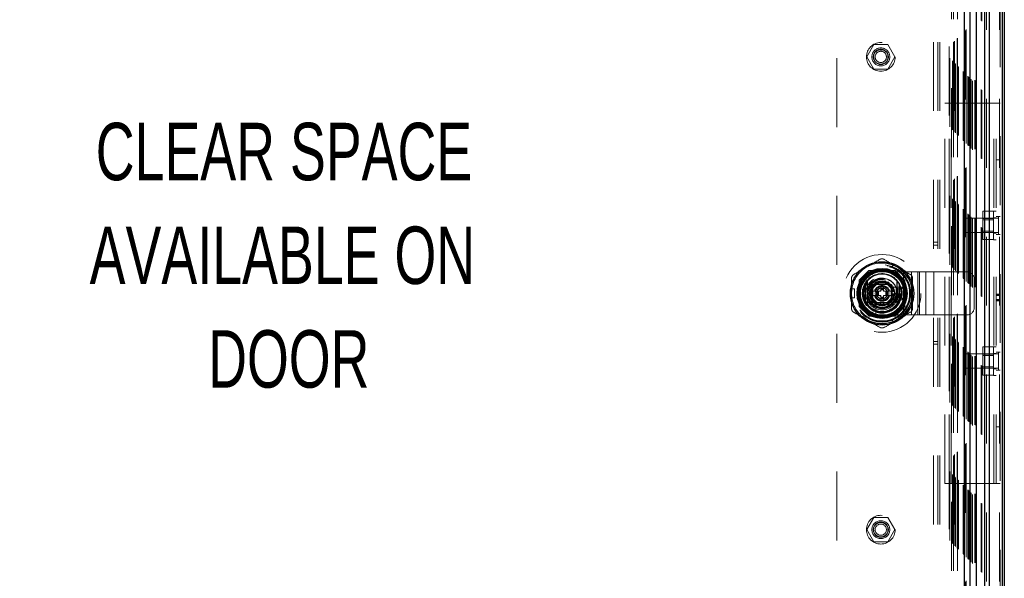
# Model space of a CAD drawing. Header units: inches. Extents: x 0.2 to 10.8, y 0.2 to 8.2.
# Tile 64 of 127: x 3.5 to 4.9, y 3.8 to 4.6. Entities that reach past the tile are written whole.
import ezdxf

# ---------------------------------------------------------------- set-up
doc = ezdxf.new("R2010")
doc.units = ezdxf.units.IN
doc.header["$MEASUREMENT"] = 0
doc.linetypes.add('HIDDEN', pattern=[0.075, 0.05, -0.025])
doc.layers.add('DIMENSIONS', color=140, linetype='Continuous')
doc.styles.add('SLDTEXTSTYLE0', font='TXT', dxfattribs={"width": 0.7})

# ---------------------------------------------------------------- blocks, each defined once
blk = doc.blocks.new('SW_NOTE_0')
at = {"layer": 'DIMENSIONS', "color": 0, "attachment_point": 2, "style": 'SLDTEXTSTYLE0'}
for s, insert, char_height in [('CLEAR SPACE', (0.3711, 0.1074), 0.083333), ('AVAILABLE ON', (0.3688, -0.0431), 0.083333), ('DOOR', (0.3781, -0.1935), 0.08333)]:
    blk.add_mtext(s, dxfattribs=dict(at, insert=insert, char_height=char_height))

msp = doc.modelspace()

# ---------------------------------------------------------------- linework, layer by layer
at = {"color": 7, "linetype": 'HIDDEN', "lineweight": 18}
for p, q in [((4.9023883, 2.999053), (4.9023883, 5.4437021)), ((4.903267, 5.4448824), (4.903267, 2.999053)), ((4.881191, 2.999053), (4.881191, 5.4344696)), ((4.8833124, 2.999053), (4.8833124, 5.4347285)), ((4.8756044, 3.012687), (4.8756044, 5.4212358)), ((4.8765283, 3.0117741), (4.8765283, 5.4221488)), ((4.8562789, 3.0320024), (4.8562789, 5.4019077)), ((4.8566861, 3.0316054), (4.8566861, 5.4023175)), ((4.8568358, 3.0314557), (4.8568358, 5.4024672)), ((4.8576497, 3.0306417), (4.8576497, 5.4032811)), ((4.8604944, 3.0277936), (4.8604944, 5.4061276)), ((4.8613994, 3.026892), (4.8613994, 5.4070309)), ((4.8631017, 3.0251574), (4.8631017, 5.4087655)), ((4.8664681, 3.0259566), (4.8664681, 5.4079662)), ((4.8676013, 3.0258498), (4.8676013, 5.4080731)), ((4.840902, 5.3865433), (4.840902, 3.0473495)), ((4.8409497, 3.0473418), (4.8409497, 5.3865811)), ((4.8413663, 3.0469251), (4.8413663, 5.3869977)), ((4.8413663, 5.3869977), (4.8413663, 3.0469251)), ((4.8415702, 3.0467444), (4.8415702, 5.3871712)), ((4.841783, 3.0465084), (4.841783, 5.3874144)), ((4.8426163, 3.0456751), (4.8426163, 5.3882477)), ((4.8495002, 3.0387912), (4.8495002, 5.3951316)), ((4.850231, 3.0380605), (4.850231, 5.3958624)), ((4.8510627, 5.3967358), (4.8510627, 3.0371871)), ((4.8515333, 3.0367581), (4.8515333, 5.3971648)), ((4.8526581, 5.3982864), (4.8526581, 3.0356388)), ((4.8538523, 3.0344391), (4.8538523, 5.3994837)), ((4.8539863, 5.3996198), (4.8539863, 3.0343033)), ((4.8540171, 3.0342419), (4.8540171, 5.3996809)), ((4.8292779, 5.3749079), (4.8292779, 3.0590157)), ((4.8300063, 3.0582851), (4.8300063, 5.3756377)), ((4.8340968, 3.0541947), (4.8340968, 5.3797282)), ((4.8348698, 3.0534216), (4.8348698, 5.3805012)), ((4.8355771, 5.381228), (4.8355771, 3.0526957)), ((4.8371997, 5.3828311), (4.8371997, 3.0510918)), ((4.8374878, 3.0508036), (4.8374878, 5.3831192)), ((4.838417, 3.0498744), (4.838417, 5.3840484)), ((4.838658, 3.0496334), (4.838658, 5.3842894)), ((4.838658, 3.0496334), (4.838658, 5.3842894)), ((4.8066837, 3.0814696), (4.8066837, 5.3523863)), ((4.8126837, 3.0814696), (4.8126837, 5.3523863)), ((4.8156837, 3.0814696), (4.8156837, 5.3523863)), ((4.8156837, 3.0814696), (4.8156837, 5.3523863)), ((4.8325105, 5.3144198), (4.8325105, 3.1195031)), ((4.8325105, 5.3144198), (4.8325105, 3.1195031)), ((4.8355105, 5.3144198), (4.8355105, 3.1195031)), ((4.8415105, 5.3144198), (4.8415105, 3.1195031)), ((4.6665105, 5.1581698), (4.6665105, 3.2757531)), ((4.7198459, 4.5776419), (4.7095979, 4.5598919)), ((4.7403418, 4.5776419), (4.7198459, 4.5776419)), ((4.7505898, 4.5598919), (4.7403418, 4.5776419)), ((4.7095979, 4.5598919), (4.7198459, 4.5421419)), ((4.7403418, 4.5421419), (4.7505898, 4.5598919)), ((4.7198459, 4.5421419), (4.7403418, 4.5421419)), ((4.8231004, 3.941053), (4.8231004, 4.4928863)), ((4.8231004, 4.4928863), (4.8291004, 4.4928863)), ((4.8291004, 3.941053), (4.8291004, 4.4928863)), ((4.8321004, 4.4928863), (4.8291004, 4.4928863)), ((4.8321004, 3.941053), (4.8321004, 4.4928863)), ((4.8321004, 3.941053), (4.8321004, 4.4928863)), ((4.894267, 4.4928863), (4.8321004, 4.4928863)), ((4.894267, 3.941053), (4.894267, 4.4928863)), ((4.903267, 4.4928863), (4.894267, 4.4928863)), ((4.894267, 3.941053), (4.894267, 4.4928863)), ((4.897267, 3.941053), (4.897267, 4.4928863)), ((4.903267, 4.4106467), (4.897267, 4.4106467)), ((4.893517, 4.3358822), (4.8781004, 4.3358822)), ((4.8781004, 4.3358822), (4.8781004, 4.3256343)), ((4.893517, 4.294553), (4.893517, 4.3362196)), ((4.897267, 4.3362196), (4.893517, 4.3362196)), ((4.8511837, 4.325803), (4.8511837, 4.3049696)), ((4.9006629, 4.325803), (4.8511837, 4.325803)), ((4.893517, 4.3256343), (4.8781004, 4.3256343)), ((4.8781004, 4.3256343), (4.8781004, 4.3051383)), ((4.893517, 4.3235488), (4.8781004, 4.3235488)), ((4.897267, 4.326428), (4.893517, 4.326428)), ((4.903267, 4.3284071), (4.897267, 4.3284071)), ((4.9006629, 4.3284071), (4.9006629, 4.3023655)), ((4.8511837, 4.3049696), (4.9006629, 4.3049696)), ((4.8781004, 4.3072238), (4.893517, 4.3072238)), ((4.893517, 4.3051383), (4.8781004, 4.3051383)), ((4.8781004, 4.3051383), (4.8781004, 4.2948904)), ((4.893517, 4.3043446), (4.897267, 4.3043446)), ((4.903267, 4.3023655), (4.897267, 4.3023655)), ((4.8126837, 4.290928), (4.8066837, 4.290928)), ((4.8066837, 4.2867613), (4.8126837, 4.2867613)), ((4.893517, 4.2948904), (4.8781004, 4.2948904)), ((4.893517, 4.294553), (4.897267, 4.294553)), ((4.7461998, 4.2547569), (4.7483319, 4.2584498)), ((4.759697, 4.2518881), (4.7483319, 4.2584498)), ((4.7124691, 4.2499198), (4.6987605, 4.2362111)), ((4.7126191, 4.2497698), (4.6989105, 4.2360612)), ((4.7509686, 4.2499198), (4.7124691, 4.2499198)), ((4.7511185, 4.2497698), (4.7126191, 4.2497698)), ((4.7469035, 4.2496199), (4.7168341, 4.2496199)), ((4.7318671, 4.2480631), (4.7631171, 4.2480631)), ((4.7461998, 4.2547569), (4.757565, 4.2481952)), ((4.7646772, 4.2362111), (4.7509686, 4.2499198)), ((4.757565, 4.2481952), (4.759697, 4.2518881)), ((4.7631171, 4.1855631), (4.7631171, 4.2480631)), ((4.7631171, 4.2480631), (4.7862936, 4.2480631)), ((4.7631171, 4.1855631), (4.7631171, 4.2480631)), ((4.7747054, 4.1855631), (4.7747054, 4.2480631)), ((4.7837615, 4.1855631), (4.7837615, 4.2480631)), ((4.7862936, 4.1855631), (4.7862936, 4.2480631)), ((4.7862936, 4.2480631), (4.7953497, 4.2480631)), ((4.7953497, 4.1855631), (4.7953497, 4.2480631)), ((4.7953497, 4.2480631), (4.8069379, 4.2480631)), ((4.8069379, 4.1855631), (4.8069379, 4.2480631)), ((4.8069379, 4.2480631), (4.8552005, 4.2480631)), ((4.8069379, 4.1855631), (4.8069379, 4.2480631)), ((4.6987605, 4.2362111), (4.6987605, 4.1977117)), ((4.6989105, 4.2360612), (4.6989105, 4.1975618)), ((4.6990604, 4.2318462), (4.6990604, 4.2017768)), ((4.7129268, 4.2168115), (4.7223978, 4.2332157)), ((4.7187421, 4.2299381), (4.7187421, 4.2036881)), ((4.7449921, 4.2299381), (4.7187421, 4.2299381)), ((4.7414354, 4.2299348), (4.7223022, 4.2299348)), ((4.7223978, 4.2332157), (4.7413398, 4.2332157)), ((4.7413398, 4.2332157), (4.7508107, 4.2168115)), ((4.7449921, 4.2036881), (4.7449921, 4.2299381)), ((4.7648271, 4.2360612), (4.7646772, 4.2362111)), ((4.7646772, 4.1977117), (4.7646772, 4.2362111)), ((4.7646772, 4.2017768), (4.7646772, 4.2318462)), ((4.7648271, 4.1975618), (4.7648271, 4.2360612)), ((4.8656171, 4.1959798), (4.8656171, 4.2376465)), ((4.6875774, 4.2102498), (4.6875774, 4.2233732)), ((4.6875774, 4.2233732), (4.6918416, 4.2233732)), ((4.6918416, 4.2102498), (4.6918416, 4.2233732)), ((4.7223978, 4.2004073), (4.7129268, 4.2168115)), ((4.7238307, 4.2200923), (4.714821, 4.2200923)), ((4.7187454, 4.2263781), (4.7187454, 4.2072449)), ((4.7238307, 4.2200923), (4.7238307, 4.2135307)), ((4.7244869, 4.2200923), (4.7238307, 4.2200923)), ((4.7244869, 4.2200923), (4.7244869, 4.2135307)), ((4.7247752, 4.2200923), (4.7244869, 4.2200923)), ((4.725839, 4.2200923), (4.7247752, 4.2200923)), ((4.7247752, 4.2200923), (4.7247752, 4.2135307)), ((4.726535, 4.2200923), (4.725839, 4.2200923)), ((4.725839, 4.2200923), (4.725839, 4.2135307)), ((4.726535, 4.2200923), (4.726535, 4.2135307)), ((4.7299003, 4.2200923), (4.726535, 4.2200923)), ((4.7299003, 4.226654), (4.7338373, 4.226654)), ((4.7299003, 4.226654), (4.7299003, 4.2248495)), ((4.7299003, 4.2248495), (4.7338373, 4.2248495)), ((4.7299003, 4.2248495), (4.7299003, 4.2241934)), ((4.7299003, 4.2241934), (4.7338373, 4.2241934)), ((4.7299003, 4.2241934), (4.7299003, 4.2239051)), ((4.7299003, 4.2239051), (4.7299003, 4.2228412)), ((4.7299003, 4.2239051), (4.7338373, 4.2239051)), ((4.7299003, 4.2228412), (4.7299003, 4.2221453)), ((4.7299003, 4.2228412), (4.7338373, 4.2228412)), ((4.7299003, 4.2221453), (4.7338373, 4.2221453)), ((4.7299003, 4.2221453), (4.7299003, 4.2200923)), ((4.7338373, 4.226654), (4.7338373, 4.2248495)), ((4.7338373, 4.2248495), (4.7338373, 4.2241934)), ((4.7338373, 4.2241934), (4.7338373, 4.2239051)), ((4.7338373, 4.2239051), (4.7338373, 4.2228412)), ((4.7338373, 4.2228412), (4.7338373, 4.2221453)), ((4.7338373, 4.2221453), (4.7338373, 4.2200923)), ((4.7372026, 4.2200923), (4.7338373, 4.2200923)), ((4.7372026, 4.2200923), (4.7372026, 4.2135307)), ((4.7378985, 4.2200923), (4.7372026, 4.2200923)), ((4.7389624, 4.2200923), (4.7378985, 4.2200923)), ((4.7378985, 4.2200923), (4.7378985, 4.2135307)), ((4.7389624, 4.2200923), (4.7389624, 4.2135307)), ((4.7392507, 4.2200923), (4.7389624, 4.2200923)), ((4.7392507, 4.2200923), (4.7392507, 4.2135307)), ((4.7399068, 4.2200923), (4.7392507, 4.2200923)), ((4.7399068, 4.2200923), (4.7399068, 4.2135307)), ((4.7489165, 4.2200923), (4.7399068, 4.2200923)), ((4.7508107, 4.2168115), (4.7413398, 4.2004073)), ((4.7449921, 4.2072449), (4.7449921, 4.2263781)), ((4.7590666, 4.2259978), (4.7454595, 4.2259978)), ((4.7489165, 4.2200923), (4.7488269, 4.2202475)), ((4.7524921, 4.2076465), (4.7524921, 4.2259798)), ((4.7549921, 4.2234798), (4.7524921, 4.2259798)), ((4.7524921, 4.2259798), (4.7624921, 4.2259798)), ((4.7549921, 4.2101465), (4.7549921, 4.2234798)), ((4.7549921, 4.2234798), (4.7599921, 4.2234798)), ((4.7599921, 4.2234798), (4.7624921, 4.2259798)), ((4.7599921, 4.2234798), (4.7599921, 4.2101465)), ((4.7624921, 4.2259798), (4.7624921, 4.2076465)), ((4.903267, 4.2155868), (4.897267, 4.2155868)), ((4.903267, 4.2151865), (4.897267, 4.2151865)), ((4.903267, 4.2149463), (4.897267, 4.2149463)), ((4.6875774, 4.2102498), (4.6918416, 4.2102498)), ((4.7238307, 4.2135307), (4.714821, 4.2135307)), ((4.7187421, 4.2036881), (4.7449921, 4.2036881)), ((4.7223022, 4.2036881), (4.7414354, 4.2036881)), ((4.7413398, 4.2004073), (4.7223978, 4.2004073)), ((4.7226824, 4.2032207), (4.7226824, 4.1896136)), ((4.7244869, 4.2135307), (4.7238307, 4.2135307)), ((4.7247752, 4.2135307), (4.7244869, 4.2135307)), ((4.725839, 4.2135307), (4.7247752, 4.2135307)), ((4.726535, 4.2135307), (4.725839, 4.2135307)), ((4.7299003, 4.2135307), (4.726535, 4.2135307)), ((4.7299003, 4.2135307), (4.7299003, 4.2114777)), ((4.7299003, 4.2114777), (4.7299003, 4.2107817)), ((4.7299003, 4.2114777), (4.7338373, 4.2114777)), ((4.7299003, 4.2107817), (4.7338373, 4.2107817)), ((4.7299003, 4.2107817), (4.7299003, 4.2097179)), ((4.7299003, 4.2097179), (4.7338373, 4.2097179)), ((4.7299003, 4.2097179), (4.7299003, 4.2094296)), ((4.7299003, 4.2094296), (4.7338373, 4.2094296)), ((4.7299003, 4.2094296), (4.7299003, 4.2087734)), ((4.7299003, 4.2087734), (4.7338373, 4.2087734)), ((4.7299003, 4.2087734), (4.7299003, 4.206969)), ((4.7299003, 4.206969), (4.7338373, 4.206969)), ((4.7372026, 4.2135307), (4.7338373, 4.2135307)), ((4.7338373, 4.2135307), (4.7338373, 4.2114777)), ((4.7338373, 4.2114777), (4.7338373, 4.2107817)), ((4.7338373, 4.2107817), (4.7338373, 4.2097179)), ((4.7338373, 4.2097179), (4.7338373, 4.2094296)), ((4.7338373, 4.2094296), (4.7338373, 4.2087734)), ((4.7338373, 4.2087734), (4.7338373, 4.206969)), ((4.7378985, 4.2135307), (4.7372026, 4.2135307)), ((4.7389624, 4.2135307), (4.7378985, 4.2135307)), ((4.7392507, 4.2135307), (4.7389624, 4.2135307)), ((4.7399068, 4.2135307), (4.7392507, 4.2135307)), ((4.7489165, 4.2135307), (4.7399068, 4.2135307)), ((4.7488269, 4.2133755), (4.7489165, 4.2135307)), ((4.7549921, 4.2101465), (4.7524921, 4.2076465)), ((4.7624921, 4.2076465), (4.7524921, 4.2076465)), ((4.7599921, 4.2101465), (4.7549921, 4.2101465)), ((4.7599921, 4.2101465), (4.7624921, 4.2076465)), ((4.903267, 4.214126), (4.897267, 4.214126)), ((4.903267, 4.2136972), (4.897267, 4.2136972)), ((4.903267, 4.2076122), (4.897267, 4.2076122)), ((4.903267, 4.2065873), (4.897267, 4.2065873)), ((4.897267, 4.2063696), (4.903267, 4.2063696)), ((4.903267, 4.206203), (4.897267, 4.206203)), ((4.6987605, 4.1977117), (4.7124691, 4.1840031)), ((4.7509686, 4.1840031), (4.7646772, 4.1977117)), ((4.7511185, 4.1838532), (4.7648271, 4.1975618)), ((4.7124691, 4.1840031), (4.7126191, 4.1838532)), ((4.7124691, 4.1840031), (4.7509686, 4.1840031)), ((4.7126191, 4.1838532), (4.7511185, 4.1838532)), ((4.7168341, 4.1840031), (4.7469035, 4.1840031)), ((4.7318671, 4.1855631), (4.7631171, 4.1855631)), ((4.757565, 4.1854278), (4.7461998, 4.1788661)), ((4.7483319, 4.1751732), (4.7461998, 4.1788661)), ((4.759697, 4.1817349), (4.7483319, 4.1751732)), ((4.759697, 4.1817349), (4.757565, 4.1854278)), ((4.7631171, 4.1855631), (4.7862936, 4.1855631)), ((4.7862936, 4.1855631), (4.7953497, 4.1855631)), ((4.7953497, 4.1855631), (4.8069379, 4.1855631)), ((4.8069379, 4.1855631), (4.8552005, 4.1855631)), ((4.8066837, 4.147178), (4.8126837, 4.147178)), ((4.8066837, 4.1430113), (4.8126837, 4.1430113)), ((4.8511837, 4.1289696), (4.8511837, 4.1081363)), ((4.9006629, 4.1289696), (4.8511837, 4.1289696)), ((4.893517, 4.1390489), (4.8781004, 4.1390489)), ((4.8781004, 4.1390489), (4.8781004, 4.1288009)), ((4.893517, 4.1288009), (4.8781004, 4.1288009)), ((4.8781004, 4.1288009), (4.8781004, 4.108305)), ((4.893517, 4.0977196), (4.893517, 4.1393863)), ((4.897267, 4.1393863), (4.893517, 4.1393863)), ((4.897267, 4.1295946), (4.893517, 4.1295946)), ((4.903267, 4.1315738), (4.897267, 4.1315738)), ((4.9006629, 4.1315738), (4.9006629, 4.1055321)), ((4.893517, 4.1267155), (4.8781004, 4.1267155)), ((4.8511837, 4.1081363), (4.9006629, 4.1081363)), ((4.8781004, 4.1103905), (4.893517, 4.1103905)), ((4.893517, 4.108305), (4.8781004, 4.108305)), ((4.8781004, 4.108305), (4.8781004, 4.098057)), ((4.893517, 4.1075113), (4.897267, 4.1075113)), ((4.903267, 4.1055321), (4.897267, 4.1055321)), ((4.893517, 4.098057), (4.8781004, 4.098057)), ((4.893517, 4.0977196), (4.897267, 4.0977196)), ((4.903267, 4.0232925), (4.897267, 4.0232925)), ((4.8231004, 3.941053), (4.8291004, 3.941053)), ((4.8321004, 3.941053), (4.8291004, 3.941053)), ((4.894267, 3.941053), (4.8321004, 3.941053)), ((4.903267, 3.941053), (4.894267, 3.941053)), ((4.7198459, 3.8917809), (4.7095979, 3.8740309)), ((4.7403418, 3.8917809), (4.7198459, 3.8917809)), ((4.7505898, 3.8740309), (4.7403418, 3.8917809)), ((4.7095979, 3.8740309), (4.7198459, 3.8562809)), ((4.7403418, 3.8562809), (4.7505898, 3.8740309)), ((4.7198459, 3.8562809), (4.7403418, 3.8562809))]:
    msp.add_line(p, q, dxfattribs=at)
at = {"color": 7, "linetype": 'Continuous', "lineweight": 25}
for p, q in [((4.906631, 2.999053), (4.906631, 5.4437021)), ((4.909267, 5.4448824), (4.909267, 2.999053)), ((4.881191, 2.999053), (4.881191, 5.4344696)), ((4.887555, 2.999053), (4.887555, 5.4347285)), ((4.8690105, 3.0251574), (4.8690105, 5.4087655)), ((4.8510627, 5.3967358), (4.8510627, 3.0371871)), ((4.859926, 3.0342419), (4.859926, 5.3996809)), ((4.7072625, 4.2304995), (4.7072625, 4.2031235)), ((4.7564751, 4.2304995), (4.7564751, 4.2031235))]:
    msp.add_line(p, q, dxfattribs=at)
at = {"color": 7, "linetype": 'HIDDEN', "lineweight": 18, "flags": 128}
for points in [[(4.7540145, 4.2551689), (4.7488183, 4.2577314), (4.7480875, 4.2580265)], [(4.7594527, 4.2514648), (4.7588316, 4.2519502), (4.7540145, 4.2551689)], [(4.6880662, 4.2233732), (4.6879564, 4.2225927), (4.6875774, 4.2168115)], [(4.6875774, 4.2168115), (4.6879564, 4.2110303), (4.6880662, 4.2102498)], [(4.7480875, 4.1755965), (4.7488183, 4.1758916), (4.7540145, 4.1784541)], [(4.7540145, 4.1784541), (4.7588316, 4.1816728), (4.7594527, 4.1821582)]]:
    msp.add_lwpolyline(points, dxfattribs=at)
at = {"color": 7, "linetype": 'HIDDEN', "lineweight": 18}
for centre, radius in [((4.7300939, 4.5598919), 0.0208333), ((4.7300939, 4.5598919), 0.0130208), ((4.7300939, 4.5598919), 0.0110417), ((4.7300939, 4.5598919), 0.0104167), ((4.7300939, 4.5598919), 0.0081625), ((4.7318688, 4.2168115), 0.0564167), ((4.7317605, 4.2169614), 0.04375), ((4.7318688, 4.2168115), 0.0415329), ((4.7318688, 4.2168115), 0.0415026), ((4.7318688, 4.2168115), 0.0408935), ((4.7318688, 4.2168115), 0.0400262), ((4.7318688, 4.2168115), 0.0362533), ((4.7318688, 4.2168115), 0.0360892), ((4.7318688, 4.2168115), 0.0337927), ((4.7318688, 4.2168115), 0.0334252), ((4.7318688, 4.2168115), 0.0319882), ((4.7318688, 4.2168115), 0.0270669), ((4.7318688, 4.2168115), 0.0264108), ((4.7318688, 4.2168115), 0.0264108), ((4.7318688, 4.2168115), 0.0262467), ((4.7318688, 4.2168115), 0.0237861), ((4.7318688, 4.2168115), 0.0209974), ((4.7318688, 4.2168115), 0.0200131), ((4.7318688, 4.2168115), 0.0172244), ((4.7318688, 4.2168115), 0.0164042), ((4.7318688, 4.2168115), 0.0162402), ((4.7318688, 4.2168115), 0.0149278), ((4.7318688, 4.2168115), 0.0098425), ((4.7318688, 4.2168115), 0.0080659), ((4.7318688, 4.2168115), 0.0078297), ((4.7300939, 3.8740309), 0.0208333), ((4.7300939, 3.8740309), 0.0130208), ((4.7300939, 3.8740309), 0.0110417), ((4.7300939, 3.8740309), 0.0104167), ((4.7300939, 3.8740309), 0.0081625)]:
    msp.add_circle(centre, radius, dxfattribs=at)
at = {"color": 7, "linetype": 'Continuous', "lineweight": 25}
for radius in [0.0459318, 0.0362814, 0.0358174, 0.0344488, 0.0328084, 0.0321054, 0.0180446]:
    msp.add_circle((4.7318688, 4.2168115), radius, dxfattribs=at)
at = {"color": 7, "linetype": 'HIDDEN', "lineweight": 18}
for centre, radius, start, end in [((4.7318688, 4.2168115), 0.0442913, 68.5196243, 120), ((4.7318688, 4.2168115), 0.0442913, 120, 171.4803757), ((4.7318671, 4.2168131), 0.03125, 90, 270), ((4.7318688, 4.2168115), 0.0287073, 18.6629249, 251.3370751), ((4.7318688, 4.2168115), 0.0442913, 0, 51.4803757), ((4.8552005, 4.2376465), 0.0104167, 0, 90), ((4.7318688, 4.2168115), 0.0218176, 7.3528467, 175.552299), ((4.7318688, 4.2168115), 0.0221457, 10.98225, 167.5591528), ((4.7318688, 4.2168115), 0.0173027, 108.5459072, 131.4540928), ((4.7318688, 4.2168115), 0.0173027, 48.5459072, 71.4540928), ((4.7318688, 4.2168115), 0.0173027, 168.5459072, 169.0697518), ((4.7318688, 4.2168115), 0.0114829, 16.6015496, 163.3984504), ((4.7318688, 4.2168115), 0.0108268, 17.6397014, 162.3602986), ((4.7318688, 4.2168115), 0.0287073, 251.3370751, 18.6629249), ((4.7318688, 4.2168115), 0.0045801, 115.4548319, 134.2475009), ((4.7318688, 4.2168115), 0.0218176, 270, 354.2412475), ((4.7318688, 4.2168115), 0.0045801, 45.7524991, 64.5451681), ((4.7318688, 4.2168115), 0.0173027, 10.9302482, 11.4540928), ((4.7318688, 4.2168115), 0.0442913, 308.5196243, 0), ((4.7318688, 4.2168115), 0.0442913, 188.5196243, 240), ((4.7318688, 4.2168115), 0.0221457, 191.9005369, 270), ((4.7318688, 4.2168115), 0.0218176, 189.0369276, 270), ((4.7318688, 4.2168115), 0.0173027, 190.9302482, 191.4540928), ((4.7318688, 4.2168115), 0.0173027, 228.5459072, 251.4540928), ((4.7318688, 4.2168115), 0.0114829, 196.6015496, 343.3984504), ((4.7318688, 4.2168115), 0.0108268, 197.6397014, 342.3602986), ((4.7318688, 4.2168115), 0.0045801, 225.7524991, 244.5451681), ((4.7318688, 4.2168115), 0.0221457, 270, 349.2593124), ((4.7318688, 4.2168115), 0.0045801, 295.4548319, 314.2475009), ((4.7318688, 4.2168115), 0.0173027, 288.5459072, 311.4540928), ((4.7318688, 4.2168115), 0.0173027, 348.5459072, 349.0697518), ((4.8552005, 4.1959798), 0.0104167, 270, 0), ((4.7318688, 4.2168115), 0.0442913, 240, 291.4803757)]:
    msp.add_arc(centre, radius, start, end, dxfattribs=at)
at = {"color": 7, "linetype": 'Continuous', "lineweight": 25}
for radius, start, end in [(0.0278871, 40.1191669, 139.8808331), (0.0281573, 150.9137041, 209.0862959), (0.0281573, 330.9137041, 29.0862959), (0.0278871, 220.1191669, 319.8808331)]:
    msp.add_arc((4.7318688, 4.2168115), radius, start, end, dxfattribs=at)
at = {"color": 7, "linetype": 'HIDDEN', "lineweight": 18}
for points, knots in [([(4.8358997, 5.3815211), (4.8359021, 5.3765693), (4.8359076, 5.3649913), (4.8359046, 5.346676), (4.8359033, 5.3267871), (4.8359043, 5.2980873), (4.835904, 5.2606672), (4.8359042, 5.1745573), (4.835904, 5.0052879), (4.8359041, 4.6754107), (4.8359039, 4.1720925), (4.8359048, 3.6530454), (4.8359033, 3.3029033), (4.8359042, 3.1742838), (4.8359042, 3.1528995), (4.8359033, 3.1314143), (4.8359041, 3.1097864), (4.8359075, 3.0888801), (4.835901, 3.0701914), (4.8358928, 3.0583373), (4.8358807, 3.0528519), (4.8358797, 3.0524103)], [0, 0, 0, 0, 0.0063781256, 0.0149130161, 0.0235909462, 0.0319959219, 0.0518796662, 0.0717896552, 0.1429093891, 0.2699062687, 0.4966864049, 0.7912060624, 0.9384622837, 0.9476853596, 0.956873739, 0.9660062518, 0.9753592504, 0.9847314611, 0.9929344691, 0.9994312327, 1, 1, 1, 1]), ([(4.7285879, 4.2660605), (4.729086, 4.2663481), (4.7296117, 4.2665658), (4.7307179, 4.2668632), (4.7312949, 4.2669394), (4.7324371, 4.2669399), (4.7330174, 4.2668634), (4.7341194, 4.2665679), (4.7346516, 4.2663481), (4.7351496, 4.2660605)], [0, 0, 0, 0, 0.25, 0.25, 0.5, 0.5, 0.75, 0.75, 1, 1, 1, 1]), ([(4.6875774, 4.2385947), (4.6875774, 4.2391698), (4.6876518, 4.239734), (4.6879472, 4.2408406), (4.6881698, 4.2413784), (4.6887405, 4.2423679), (4.6890968, 4.2428322), (4.6899038, 4.2436388), (4.6903602, 4.2439897), (4.6908583, 4.2442773)], [0, 0, 0, 0, 0.25, 0.25, 0.5, 0.5, 0.75, 0.75, 1, 1, 1, 1]), ([(4.7728793, 4.2442773), (4.7733773, 4.2439897), (4.7738288, 4.2436433), (4.7746394, 4.2428341), (4.7749939, 4.2423724), (4.7755654, 4.2413835), (4.7757894, 4.2408427), (4.7760844, 4.2397406), (4.7761601, 4.2391698), (4.7761601, 4.2385947)], [0, 0, 0, 0, 0.25, 0.25, 0.5, 0.5, 0.75, 0.75, 1, 1, 1, 1]), ([(4.7625095, 4.2259978), (4.7625095, 4.2259978), (4.7624152, 4.2259978), (4.7620583, 4.2259978), (4.7617949, 4.2259978), (4.7611535, 4.2259978), (4.7607703, 4.2259978), (4.7599515, 4.2259978), (4.7595104, 4.2259978), (4.7590666, 4.2259978)], [0, 0, 0, 0, 0.25, 0.25, 0.5, 0.5, 0.75, 0.75, 1, 1, 1, 1]), ([(4.897267, 4.2078024), (4.8982669, 4.2078047), (4.9002669, 4.2078093), (4.9022669, 4.2078047), (4.903267, 4.2078024)], [0, 0, 0, 0, 0.499954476, 1, 1, 1, 1]), ([(4.6908583, 4.1893457), (4.6903602, 4.1896332), (4.6899088, 4.1899797), (4.6890982, 4.1907889), (4.6887437, 4.1912505), (4.6881722, 4.1922395), (4.6879482, 4.1927803), (4.6876531, 4.1938824), (4.6875774, 4.1944531), (4.6875774, 4.1950283)], [0, 0, 0, 0, 0.25, 0.25, 0.5, 0.5, 0.75, 0.75, 1, 1, 1, 1]), ([(4.7226824, 4.1896136), (4.7226824, 4.1891696), (4.7226824, 4.1887347), (4.7226824, 4.1879094), (4.7226824, 4.1875304), (4.7226824, 4.1865632), (4.7226824, 4.1861707), (4.7226824, 4.1861707)], [0, 0, 0, 0, 0.25, 0.25, 0.5, 0.5, 1, 1, 1, 1]), ([(4.7761601, 4.1950283), (4.7761601, 4.1944532), (4.7760858, 4.193889), (4.7757903, 4.1927824), (4.7755678, 4.1922445), (4.7749971, 4.1912551), (4.7746407, 4.1907908), (4.7738338, 4.1899842), (4.7733774, 4.1896332), (4.7728793, 4.1893457)], [0, 0, 0, 0, 0.25, 0.25, 0.5, 0.5, 0.75, 0.75, 1, 1, 1, 1]), ([(4.7351496, 4.1675625), (4.7346516, 4.1672749), (4.7341258, 4.1670572), (4.7330197, 4.1667597), (4.7324427, 4.1666836), (4.7313004, 4.1666831), (4.7307201, 4.1667595), (4.7296182, 4.1670551), (4.729086, 4.1672749), (4.7285879, 4.1675625)], [0, 0, 0, 0, 0.25, 0.25, 0.5, 0.5, 0.75, 0.75, 1, 1, 1, 1])]:
    msp.add_open_spline(points, degree=3, knots=knots, dxfattribs=at)
for points in [[(4.7097231, 4.2551689), (4.7160358, 4.2588136), (4.7223214, 4.2624426), (4.7285879, 4.2660605)], [(4.7483319, 4.2584498), (4.7439232, 4.2609951), (4.7395305, 4.2635312), (4.7351496, 4.2660605)], [(4.6908583, 4.2442773), (4.6971248, 4.2478953), (4.7034104, 4.2515243), (4.7097231, 4.2551689)], [(4.7728793, 4.2442773), (4.7684984, 4.2468066), (4.7641058, 4.2493427), (4.759697, 4.2518881)], [(4.6875774, 4.2233732), (4.6875774, 4.2284639), (4.6875774, 4.2335361), (4.6875774, 4.2385947)], [(4.7761601, 4.2385947), (4.7761601, 4.2313588), (4.7761601, 4.2241008), (4.7761601, 4.2168115)], [(4.7761601, 4.2168115), (4.7761601, 4.2095222), (4.7761601, 4.2022642), (4.7761601, 4.1950283)], [(4.6875774, 4.1950283), (4.6875774, 4.2000869), (4.6875774, 4.2051591), (4.6875774, 4.2102498)], [(4.7097231, 4.1784541), (4.7034104, 4.1820987), (4.6971248, 4.1857277), (4.6908583, 4.1893457)], [(4.7728793, 4.1893457), (4.7684984, 4.1868164), (4.7641058, 4.1842803), (4.759697, 4.1817349)], [(4.7285879, 4.1675625), (4.7223214, 4.1711804), (4.7160358, 4.1748094), (4.7097231, 4.1784541)], [(4.7483319, 4.1751732), (4.7439232, 4.1726279), (4.7395305, 4.1700918), (4.7351496, 4.1675625)]]:
    msp.add_open_spline(points, degree=3, dxfattribs=at)
at = {"color": 7, "linetype": 'Continuous', "lineweight": 25}
for points, knots in [([(4.7103901, 4.234598), (4.7102476, 4.2344258), (4.7100187, 4.2341931), (4.7094877, 4.2336248), (4.7091873, 4.2332894), (4.7086023, 4.2325676), (4.7083118, 4.2321757), (4.7077625, 4.231358), (4.7075047, 4.2309348), (4.7072625, 4.2304995)], [0, 0, 0, 0, 0.25, 0.25, 0.5, 0.5, 0.75, 0.75, 1, 1, 1, 1]), ([(4.7105433, 4.1988416), (4.7105433, 4.1988416), (4.7105433, 4.1988945), (4.7105433, 4.1990981), (4.7105433, 4.1992516), (4.7105433, 4.1996431), (4.7105433, 4.1998794), (4.7105433, 4.2004239), (4.7105433, 4.2007336), (4.7105433, 4.2017258), (4.7105433, 4.2024877), (4.7105433, 4.2041165), (4.7105433, 4.2049705), (4.7105433, 4.2067335), (4.7105433, 4.2076479), (4.7105433, 4.2094751), (4.7105433, 4.2103921), (4.7105433, 4.2131496), (4.7105433, 4.2149963), (4.7105433, 4.2187), (4.7105433, 4.2205653), (4.7105433, 4.2242614), (4.7105433, 4.226108), (4.7105433, 4.2287273), (4.7105433, 4.2295828), (4.7105433, 4.2311957), (4.7105433, 4.2319445), (4.7105433, 4.2332595), (4.7105433, 4.2337987), (4.7105433, 4.234379), (4.7105433, 4.234529), (4.7105433, 4.2347292), (4.7105433, 4.2347814), (4.7105433, 4.2347814)], [0, 0, 0, 0, 0.03125, 0.03125, 0.0625, 0.0625, 0.09375, 0.09375, 0.125, 0.125, 0.1875, 0.1875, 0.25, 0.25, 0.3125, 0.3125, 0.375, 0.375, 0.5, 0.5, 0.625, 0.625, 0.75, 0.75, 0.8125, 0.8125, 0.875, 0.875, 0.9375, 0.9375, 0.96875, 0.96875, 1, 1, 1, 1]), ([(4.7531942, 4.2347814), (4.7531942, 4.2347814), (4.7531942, 4.2347285), (4.7531942, 4.2345248), (4.7531942, 4.2343714), (4.7531942, 4.2339799), (4.7531942, 4.2337435), (4.7531942, 4.2331991), (4.7531942, 4.2328894), (4.7531942, 4.2318972), (4.7531942, 4.2311353), (4.7531942, 4.2295065), (4.7531942, 4.2286524), (4.7531942, 4.2268895), (4.7531942, 4.225975), (4.7531942, 4.2241478), (4.7531942, 4.2232309), (4.7531942, 4.2204734), (4.7531942, 4.2186266), (4.7531942, 4.2149229), (4.7531942, 4.2130577), (4.7531942, 4.2093616), (4.7531942, 4.207515), (4.7531942, 4.2048957), (4.7531942, 4.2040402), (4.7531942, 4.2024273), (4.7531942, 4.2016784), (4.7531942, 4.2003634), (4.7531942, 4.1998243), (4.7531942, 4.199244), (4.7531942, 4.199094), (4.7531942, 4.1988938), (4.7531942, 4.1988416), (4.7531942, 4.1988416)], [0, 0, 0, 0, 0.03125, 0.03125, 0.0625, 0.0625, 0.09375, 0.09375, 0.125, 0.125, 0.1875, 0.1875, 0.25, 0.25, 0.3125, 0.3125, 0.375, 0.375, 0.5, 0.5, 0.625, 0.625, 0.75, 0.75, 0.8125, 0.8125, 0.875, 0.875, 0.9375, 0.9375, 0.96875, 0.96875, 1, 1, 1, 1]), ([(4.7564751, 4.2304995), (4.7562331, 4.2309344), (4.7559762, 4.2313558), (4.7554317, 4.2321672), (4.7551397, 4.2325619), (4.7545517, 4.2332878), (4.7542517, 4.2336228), (4.7537216, 4.2341902), (4.7534901, 4.2344257), (4.7533474, 4.234598)], [0, 0, 0, 0, 0.25, 0.25, 0.5, 0.5, 0.75, 0.75, 1, 1, 1, 1]), ([(4.7103901, 4.199025), (4.7102476, 4.1991972), (4.7100187, 4.1994299), (4.7094877, 4.1999982), (4.7091873, 4.2003336), (4.7086023, 4.2010554), (4.7083118, 4.2014472), (4.7077625, 4.202265), (4.7075047, 4.2026882), (4.7072625, 4.2031235)], [0, 0, 0, 0, 0.25, 0.25, 0.5, 0.5, 0.75, 0.75, 1, 1, 1, 1]), ([(4.7564751, 4.2031235), (4.7562331, 4.2026886), (4.7559762, 4.2022671), (4.7554317, 4.2014558), (4.7551397, 4.2010611), (4.7545517, 4.2003352), (4.7542517, 4.2000002), (4.7537216, 4.1994328), (4.7534901, 4.1991972), (4.7533474, 4.199025)], [0, 0, 0, 0, 0.25, 0.25, 0.5, 0.5, 0.75, 0.75, 1, 1, 1, 1])]:
    msp.add_open_spline(points, degree=3, knots=knots, dxfattribs=at)

# ---------------------------------------------------------------- block references
at = {"layer": 'DIMENSIONS'}
msp.add_blockref('SW_NOTE_0', (3.4929977, 4.3568909), dxfattribs=at)

doc.saveas('drawing.dxf')
